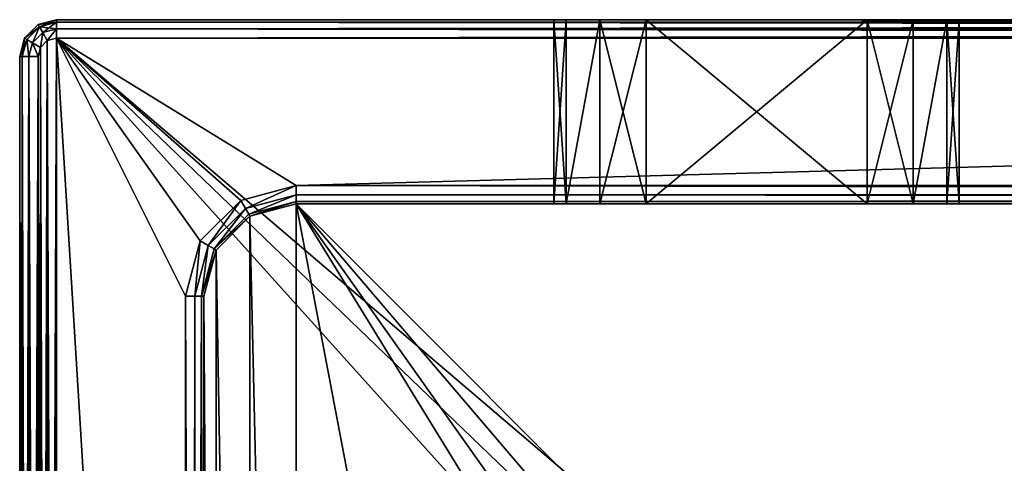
# Model space of a CAD drawing. Header units: millimetres. Extents: x -54 to 256, y -65 to 65.
# Tile 3 of 9: x -54 to -1, y 41 to 65. Entities that reach past the tile are written whole.
import ezdxf

# ---------------------------------------------------------------- set-up
doc = ezdxf.new("R2010")
doc.units = ezdxf.units.MM
doc.header["$LTSCALE"] = 25.4
doc.layers.get('0').update_dxf_attribs({"true_color": 0xff5454})

# ---------------------------------------------------------------- blocks, each defined once
blk = doc.blocks.new('GIPSY-PROSTOK_T-S-2206.STL')
at = {"color": 7, "true_color": 0xf3eeee}
mesh = blk.add_polyface(dxfattribs=at)
corners = [(-53, 64.732, 85.549), (-53.732, 64, -12.451), (-53.732, 64, 85.549), (-53, 64.732, -12.451)]
mesh.append_faces([[corners[k] for k in face] for face in [(0, 1, 2), (1, 0, 3)]], dxfattribs={"vtx0": -1, "color": 7})
mesh = blk.add_polyface(dxfattribs=at)
corners = [(-53.732, 64, -12.451), (-52.933, 64.616, -12.951), (-53.616, 63.933, -12.951), (-53, 64.732, -12.451)]
mesh.append_faces([[corners[k] for k in face] for face in [(0, 1, 2), (1, 0, 3)]], dxfattribs={"vtx0": -1, "color": 7})
mesh = blk.add_polyface(dxfattribs=at)
corners = [(-52.933, 64.616, 86.049), (-53.732, 64, 85.549), (-53.616, 63.933, 86.049), (-53, 64.732, 85.549)]
mesh.append_faces([[corners[k] for k in face] for face in [(0, 1, 2), (1, 0, 3)]], dxfattribs={"vtx0": -1, "color": 7})
mesh = blk.add_polyface(dxfattribs=at)
corners = [(-53, 64.732, 85.549), (-52, 65, -12.451), (-53, 64.732, -12.451), (-52, 65, 85.549)]
mesh.append_faces([[corners[k] for k in face] for face in [(0, 1, 2), (1, 0, 3)]], dxfattribs={"vtx0": -1, "color": 7})
mesh = blk.add_polyface(dxfattribs=at)
corners = [(-53, 64.732, -12.451), (-52, 64.866, -12.951), (-52.933, 64.616, -12.951), (-52, 65, -12.451)]
mesh.append_faces([[corners[k] for k in face] for face in [(0, 1, 2), (1, 0, 3)]], dxfattribs={"vtx0": -1, "color": 7})
mesh = blk.add_polyface(dxfattribs=at)
corners = [(-52.933, 64.616, 86.049), (-52, 65, 85.549), (-53, 64.732, 85.549), (-52, 64.866, 86.049)]
mesh.append_faces([[corners[k] for k in face] for face in [(0, 1, 2), (1, 0, 3)]], dxfattribs={"vtx0": -1, "color": 7})
mesh = blk.add_polyface(dxfattribs=at)
corners = [(-52.933, 64.616, -12.951), (-52, 64.5, -13.317), (-52.75, 64.299, -13.317), (-52, 64.866, -12.951)]
mesh.append_faces([[corners[k] for k in face] for face in [(0, 1, 2), (1, 0, 3)]], dxfattribs={"vtx0": -1, "color": 7})
mesh = blk.add_polyface(dxfattribs=at)
corners = [(-52.75, 64.299, 86.415), (-52, 64.866, 86.049), (-52.933, 64.616, 86.049), (-52, 64.5, 86.415)]
mesh.append_faces([[corners[k] for k in face] for face in [(0, 1, 2), (1, 0, 3)]], dxfattribs={"vtx0": -1, "color": 7})
mesh = blk.add_polyface(dxfattribs=at)
corners = [(-52, 65, -12.451), (-20, 65, 16.549), (254, 65, -12.451), (-22.5, 65, 17.219), (-24.33, 65, 19.049), (-52, 65, 85.549), (-25, 65, 21.549), (-25, 65, 51.549), (-24.33, 65, 54.049), (-22.5, 65, 55.879), (-20, 65, 56.549), (-8, 65, 56.549), (215, 65, 56.549), (227, 65, 56.549), (231.33, 65, 19.049), (254, 65, 85.549), (229.5, 65, 17.219), (227, 65, 16.549), (-8, 65, 16.549), (215, 65, 16.549), (232, 65, 21.549), (232, 65, 51.549), (231.33, 65, 54.049), (229.5, 65, 55.879), (-5.5, 65, 17.219), (212.5, 65, 17.219), (-3.67, 65, 19.049), (210.67, 65, 19.049), (-3, 65, 21.549), (210, 65, 21.549), (-3, 65, 51.549), (210, 65, 51.549), (-3.67, 65, 54.049), (210.67, 65, 54.049), (-5.5, 65, 55.879), (212.5, 65, 55.879)]
mesh.append_faces([[corners[k] for k in face] for face in [(0, 1, 2), (1, 0, 3), (3, 0, 4), (4, 5, 6), (6, 5, 7), (7, 5, 8), (8, 5, 9), (9, 5, 10), (10, 5, 11), (12, 5, 13), (2, 14, 15), (14, 2, 16), (16, 2, 17), (17, 18, 19), (15, 13, 5), (24, 19, 18), (19, 24, 25), (25, 26, 27), (27, 28, 29), (29, 30, 31), (31, 32, 33), (33, 34, 35), (35, 11, 12)]], dxfattribs={"vtx0": -1, "vtx1": -1, "color": 7})
mesh.append_faces([[corners[k] for k in face] for face in [(11, 5, 12), (17, 2, 1)]], dxfattribs={"vtx0": -1, "vtx1": -1, "vtx2": -1, "color": 7})
mesh.append_faces([[corners[k] for k in face] for face in [(4, 0, 5), (17, 1, 18), (15, 14, 20), (15, 20, 21), (15, 21, 22), (15, 22, 23), (15, 23, 13), (25, 24, 26), (27, 26, 28), (29, 28, 30), (31, 30, 32), (33, 32, 34), (35, 34, 11)]], dxfattribs={"vtx0": -1, "vtx2": -1, "color": 7})
mesh = blk.add_polyface(dxfattribs=at)
corners = [(-52, 65, -12.451), (254, 64.866, -12.951), (-52, 64.866, -12.951), (254, 65, -12.451)]
mesh.append_faces([[corners[k] for k in face] for face in [(0, 1, 2), (1, 0, 3)]], dxfattribs={"vtx0": -1, "color": 7})
mesh = blk.add_polyface(dxfattribs=at)
corners = [(-52, 64.866, 86.049), (254, 65, 85.549), (-52, 65, 85.549), (254, 64.866, 86.049)]
mesh.append_faces([[corners[k] for k in face] for face in [(0, 1, 2), (1, 0, 3)]], dxfattribs={"vtx0": -1, "color": 7})
mesh = blk.add_polyface(dxfattribs=at)
corners = [(254, 64.866, -12.951), (-52, 64.5, -13.317), (-52, 64.866, -12.951), (254, 64.5, -13.317)]
mesh.append_faces([[corners[k] for k in face] for face in [(0, 1, 2), (1, 0, 3)]], dxfattribs={"vtx0": -1, "color": 7})
mesh = blk.add_polyface(dxfattribs=at)
corners = [(254, 64.5, 86.415), (-52, 64.866, 86.049), (-52, 64.5, 86.415), (254, 64.866, 86.049)]
mesh.append_faces([[corners[k] for k in face] for face in [(0, 1, 2), (1, 0, 3)]], dxfattribs={"vtx0": -1, "color": 7})
mesh = blk.add_polyface(dxfattribs=at)
corners = [(-25, 65, 51.549), (-24.33, 55, 54.049), (-25, 55, 51.549), (-24.33, 65, 54.049)]
mesh.append_faces([[corners[k] for k in face] for face in [(0, 1, 2), (1, 0, 3)]], dxfattribs={"vtx0": -1, "color": 7})
mesh = blk.add_polyface(dxfattribs=at)
corners = [(-25, 65, 21.549), (-25, 55, 51.549), (-25, 55, 21.549), (-25, 65, 51.549)]
mesh.append_faces([[corners[k] for k in face] for face in [(0, 1, 2), (1, 0, 3)]], dxfattribs={"vtx0": -1, "color": 7})
mesh = blk.add_polyface(dxfattribs=at)
corners = [(-24.33, 65, 19.049), (-25, 55, 21.549), (-24.33, 55, 19.049), (-25, 65, 21.549)]
mesh.append_faces([[corners[k] for k in face] for face in [(0, 1, 2), (1, 0, 3)]], dxfattribs={"vtx0": -1, "color": 7})
mesh = blk.add_polyface(dxfattribs=at)
corners = [(-22.5, 65, 55.879), (-24.33, 55, 54.049), (-24.33, 65, 54.049), (-22.5, 55, 55.879)]
mesh.append_faces([[corners[k] for k in face] for face in [(0, 1, 2), (1, 0, 3)]], dxfattribs={"vtx0": -1, "color": 7})
mesh = blk.add_polyface(dxfattribs=at)
corners = [(-22.5, 65, 17.219), (-24.33, 55, 19.049), (-22.5, 55, 17.219), (-24.33, 65, 19.049)]
mesh.append_faces([[corners[k] for k in face] for face in [(0, 1, 2), (1, 0, 3)]], dxfattribs={"vtx0": -1, "color": 7})
mesh = blk.add_polyface(dxfattribs=at)
corners = [(-20, 65, 56.549), (-22.5, 55, 55.879), (-22.5, 65, 55.879), (-20, 55, 56.549)]
mesh.append_faces([[corners[k] for k in face] for face in [(0, 1, 2), (1, 0, 3)]], dxfattribs={"vtx0": -1, "color": 7})
mesh = blk.add_polyface(dxfattribs=at)
corners = [(-20, 55, 16.549), (-22.5, 65, 17.219), (-22.5, 55, 17.219), (-20, 65, 16.549)]
mesh.append_faces([[corners[k] for k in face] for face in [(0, 1, 2), (1, 0, 3)]], dxfattribs={"vtx0": -1, "color": 7})
mesh = blk.add_polyface(dxfattribs=at)
corners = [(-8, 65, 56.549), (-20, 55, 56.549), (-20, 65, 56.549), (-8, 55, 56.549)]
mesh.append_faces([[corners[k] for k in face] for face in [(0, 1, 2), (1, 0, 3)]], dxfattribs={"vtx0": -1, "color": 7})
mesh = blk.add_polyface(dxfattribs=at)
corners = [(-8, 55, 16.549), (-20, 65, 16.549), (-20, 55, 16.549), (-8, 65, 16.549)]
mesh.append_faces([[corners[k] for k in face] for face in [(0, 1, 2), (1, 0, 3)]], dxfattribs={"vtx0": -1, "color": 7})
mesh = blk.add_polyface(dxfattribs=at)
corners = [(-5.5, 55, 17.219), (-8, 65, 16.549), (-8, 55, 16.549), (-5.5, 65, 17.219)]
mesh.append_faces([[corners[k] for k in face] for face in [(0, 1, 2), (1, 0, 3)]], dxfattribs={"vtx0": -1, "color": 7})
mesh = blk.add_polyface(dxfattribs=at)
corners = [(-5.5, 65, 55.879), (-8, 55, 56.549), (-8, 65, 56.549), (-5.5, 55, 55.879)]
mesh.append_faces([[corners[k] for k in face] for face in [(0, 1, 2), (1, 0, 3)]], dxfattribs={"vtx0": -1, "color": 7})
mesh = blk.add_polyface(dxfattribs=at)
corners = [(-3.67, 65, 19.049), (-5.5, 55, 17.219), (-3.67, 55, 19.049), (-5.5, 65, 17.219)]
mesh.append_faces([[corners[k] for k in face] for face in [(0, 1, 2), (1, 0, 3)]], dxfattribs={"vtx0": -1, "color": 7})
mesh = blk.add_polyface(dxfattribs=at)
corners = [(-3.67, 65, 54.049), (-5.5, 55, 55.879), (-5.5, 65, 55.879), (-3.67, 55, 54.049)]
mesh.append_faces([[corners[k] for k in face] for face in [(0, 1, 2), (1, 0, 3)]], dxfattribs={"vtx0": -1, "color": 7})
mesh = blk.add_polyface(dxfattribs=at)
corners = [(-3, 65, 21.549), (-3.67, 55, 19.049), (-3, 55, 21.549), (-3.67, 65, 19.049)]
mesh.append_faces([[corners[k] for k in face] for face in [(0, 1, 2), (1, 0, 3)]], dxfattribs={"vtx0": -1, "color": 7})
mesh = blk.add_polyface(dxfattribs=at)
corners = [(-3.67, 65, 54.049), (-3, 55, 51.549), (-3.67, 55, 54.049), (-3, 65, 51.549)]
mesh.append_faces([[corners[k] for k in face] for face in [(0, 1, 2), (1, 0, 3)]], dxfattribs={"vtx0": -1, "color": 7})
mesh = blk.add_polyface(dxfattribs=at)
corners = [(-3, 65, 51.549), (-3, 55, 21.549), (-3, 55, 51.549), (-3, 65, 21.549)]
mesh.append_faces([[corners[k] for k in face] for face in [(0, 1, 2), (1, 0, 3)]], dxfattribs={"vtx0": -1, "color": 7})
mesh = blk.add_polyface(dxfattribs=at)
corners = [(-52.933, 64.616, -12.951), (-53.299, 63.75, -13.317), (-53.616, 63.933, -12.951), (-52.75, 64.299, -13.317)]
mesh.append_faces([[corners[k] for k in face] for face in [(0, 1, 2), (1, 0, 3)]], dxfattribs={"vtx0": -1, "color": 7})
mesh = blk.add_polyface(dxfattribs=at)
corners = [(-53.299, 63.75, 86.415), (-52.933, 64.616, 86.049), (-53.616, 63.933, 86.049), (-52.75, 64.299, 86.415)]
mesh.append_faces([[corners[k] for k in face] for face in [(0, 1, 2), (1, 0, 3)]], dxfattribs={"vtx0": -1, "color": 7})
mesh = blk.add_polyface(dxfattribs=at)
corners = [(-52.75, 64.299, -13.317), (-52.866, 63.5, -13.451), (-53.299, 63.75, -13.317), (-52.5, 63.866, -13.451)]
mesh.append_faces([[corners[k] for k in face] for face in [(0, 1, 2), (1, 0, 3)]], dxfattribs={"vtx0": -1, "color": 7})
mesh = blk.add_polyface(dxfattribs=at)
corners = [(-52.866, 63.5, 86.549), (-52.75, 64.299, 86.415), (-53.299, 63.75, 86.415), (-52.5, 63.866, 86.549)]
mesh.append_faces([[corners[k] for k in face] for face in [(0, 1, 2), (1, 0, 3)]], dxfattribs={"vtx0": -1, "color": 7})
mesh = blk.add_polyface(dxfattribs=at)
corners = [(-52, 64.5, -13.317), (-52.5, 63.866, -13.451), (-52.75, 64.299, -13.317), (-52, 64, -13.451)]
mesh.append_faces([[corners[k] for k in face] for face in [(0, 1, 2), (1, 0, 3)]], dxfattribs={"vtx0": -1, "color": 7})
mesh = blk.add_polyface(dxfattribs=at)
corners = [(-52.5, 63.866, 86.549), (-52, 64.5, 86.415), (-52.75, 64.299, 86.415), (-52, 64, 86.549)]
mesh.append_faces([[corners[k] for k in face] for face in [(0, 1, 2), (1, 0, 3)]], dxfattribs={"vtx0": -1, "color": 7})
mesh = blk.add_polyface(dxfattribs=at)
corners = [(254, 64.5, -13.317), (-52, 64, -13.451), (-52, 64.5, -13.317), (254, 64, -13.451)]
mesh.append_faces([[corners[k] for k in face] for face in [(0, 1, 2), (1, 0, 3)]], dxfattribs={"vtx0": -1, "color": 7})
mesh = blk.add_polyface(dxfattribs=at)
corners = [(254, 64, 86.549), (-52, 64.5, 86.415), (-52, 64, 86.549), (254, 64.5, 86.415)]
mesh.append_faces([[corners[k] for k in face] for face in [(0, 1, 2), (1, 0, 3)]], dxfattribs={"vtx0": -1, "color": 7})
mesh = blk.add_polyface(dxfattribs=at)
corners = [(-53.732, 64, 85.549), (-54, 63, -12.451), (-54, 63, 85.549), (-53.732, 64, -12.451)]
mesh.append_faces([[corners[k] for k in face] for face in [(0, 1, 2), (1, 0, 3)]], dxfattribs={"vtx0": -1, "color": 7})
mesh = blk.add_polyface(dxfattribs=at)
corners = [(-53.732, 64, -12.451), (-53.866, 63, -12.951), (-54, 63, -12.451), (-53.616, 63.933, -12.951)]
mesh.append_faces([[corners[k] for k in face] for face in [(0, 1, 2), (1, 0, 3)]], dxfattribs={"vtx0": -1, "color": 7})
mesh = blk.add_polyface(dxfattribs=at)
corners = [(-53.616, 63.933, 86.049), (-54, 63, 85.549), (-53.866, 63, 86.049), (-53.732, 64, 85.549)]
mesh.append_faces([[corners[k] for k in face] for face in [(0, 1, 2), (1, 0, 3)]], dxfattribs={"vtx0": -1, "color": 7})
mesh = blk.add_polyface(dxfattribs=at)
corners = [(-53.616, 63.933, -12.951), (-53.5, 63, -13.317), (-53.866, 63, -12.951), (-53.299, 63.75, -13.317)]
mesh.append_faces([[corners[k] for k in face] for face in [(0, 1, 2), (1, 0, 3)]], dxfattribs={"vtx0": -1, "color": 7})
mesh = blk.add_polyface(dxfattribs=at)
corners = [(-53.5, 63, 86.415), (-53.616, 63.933, 86.049), (-53.866, 63, 86.049), (-53.299, 63.75, 86.415)]
mesh.append_faces([[corners[k] for k in face] for face in [(0, 1, 2), (1, 0, 3)]], dxfattribs={"vtx0": -1, "color": 7})
mesh = blk.add_polyface(dxfattribs=at)
corners = [(-53.299, 63.75, -13.317), (-53, 63, -13.451), (-53.5, 63, -13.317), (-52.866, 63.5, -13.451)]
mesh.append_faces([[corners[k] for k in face] for face in [(0, 1, 2), (1, 0, 3)]], dxfattribs={"vtx0": -1, "color": 7})
mesh = blk.add_polyface(dxfattribs=at)
corners = [(-53, 63, 86.549), (-53.299, 63.75, 86.415), (-53.5, 63, 86.415), (-52.866, 63.5, 86.549)]
mesh.append_faces([[corners[k] for k in face] for face in [(0, 1, 2), (1, 0, 3)]], dxfattribs={"vtx0": -1, "color": 7})
mesh = blk.add_polyface(dxfattribs=at)
corners = [(-52.866, -63.5, 86.549), (-53, 63, 86.549), (-53, -63, 86.549), (-52.866, 63.5, 86.549), (-52.5, -63.866, 86.549), (-52.5, 63.866, 86.549), (-52, -64, 86.549), (-52, 64, 86.549), (-45, -50, 86.549), (-44.196, -53, 86.549), (-42, -55.196, 86.549), (-39, -56, 86.549), (254, -64, 86.549), (241, -56, 86.549), (244, -55.196, 86.549), (246.196, -53, 86.549), (247, -50, 86.549), (247, 50, 86.549), (-39, 56, 86.549), (254, 64, 86.549), (-42, 55.196, 86.549), (-44.196, 53, 86.549), (-45, 50, 86.549), (241, 56, 86.549), (244, 55.196, 86.549), (246.196, 53, 86.549), (254.5, -63.866, 86.549), (254.5, 63.866, 86.549), (254.866, -63.5, 86.549), (254.866, 63.5, 86.549), (255, -63, 86.549), (255, 63, 86.549)]
mesh.append_faces([[corners[k] for k in face] for face in [(0, 1, 2), (29, 30, 31)]], dxfattribs={"vtx0": -1, "color": 7})
mesh.append_faces([[corners[k] for k in face] for face in [(1, 0, 3), (3, 4, 5), (5, 6, 7), (8, 6, 9), (9, 6, 10), (10, 6, 11), (11, 12, 13), (13, 12, 14), (14, 12, 15), (15, 12, 16), (16, 12, 17), (7, 18, 19), (18, 7, 20), (20, 7, 21), (21, 7, 22), (22, 7, 8), (19, 26, 27), (27, 28, 29)]], dxfattribs={"vtx0": -1, "vtx1": -1, "color": 7})
mesh.append_faces([[corners[k] for k in face] for face in [(7, 6, 8), (19, 17, 12)]], dxfattribs={"vtx0": -1, "vtx1": -1, "vtx2": -1, "color": 7})
mesh.append_faces([[corners[k] for k in face] for face in [(3, 0, 4), (5, 4, 6), (11, 6, 12), (19, 18, 23), (19, 23, 24), (19, 24, 25), (19, 25, 17), (19, 12, 26), (27, 26, 28), (29, 28, 30)]], dxfattribs={"vtx0": -1, "vtx2": -1, "color": 7})
mesh = blk.add_polyface(dxfattribs=at)
corners = [(-52.866, 63.5, -13.451), (-53, -63, -13.451), (-53, 63, -13.451), (-52.866, -63.5, -13.451), (-52.5, 63.866, -13.451), (-52.5, -63.866, -13.451), (-52, 64, -13.451), (-52, -64, -13.451), (-23.196, 32, -13.451), (-21, 34.196, -13.451), (-18, 35, -13.451), (254, 64, -13.451), (-24, 29, -13.451), (220, 35, -13.451), (223, 34.196, -13.451), (225.196, 32, -13.451), (226, 29, -13.451), (226, -29, -13.451), (-18, -35, -13.451), (254, -64, -13.451), (-21, -34.196, -13.451), (-23.196, -32, -13.451), (-24, -29, -13.451), (220, -35, -13.451), (223, -34.196, -13.451), (225.196, -32, -13.451), (254.5, 63.866, -13.451), (254.5, -63.866, -13.451), (254.866, 63.5, -13.451), (254.866, -63.5, -13.451), (255, 63, -13.451), (255, -63, -13.451)]
mesh.append_faces([[corners[k] for k in face] for face in [(0, 1, 2), (29, 30, 31)]], dxfattribs={"vtx0": -1, "color": 7})
mesh.append_faces([[corners[k] for k in face] for face in [(1, 0, 3), (3, 4, 5), (5, 6, 7), (8, 6, 9), (9, 6, 10), (10, 11, 13), (13, 11, 14), (14, 11, 15), (15, 11, 16), (16, 11, 17), (7, 18, 19), (18, 7, 20), (20, 7, 21), (21, 7, 22), (22, 7, 12), (19, 26, 27), (27, 28, 29)]], dxfattribs={"vtx0": -1, "vtx1": -1, "color": 7})
mesh.append_faces([[corners[k] for k in face] for face in [(7, 6, 8), (19, 17, 11)]], dxfattribs={"vtx0": -1, "vtx1": -1, "vtx2": -1, "color": 7})
mesh.append_faces([[corners[k] for k in face] for face in [(3, 0, 4), (5, 4, 6), (10, 6, 11), (7, 8, 12), (19, 18, 23), (19, 23, 24), (19, 24, 25), (19, 25, 17), (19, 11, 26), (27, 26, 28), (29, 28, 30)]], dxfattribs={"vtx0": -1, "vtx2": -1, "color": 7})
mesh = blk.add_polyface(dxfattribs=at)
corners = [(-54, 63, 85.549), (-54, -63, -12.451), (-54, -63, 85.549), (-54, 63, -12.451)]
mesh.append_faces([[corners[k] for k in face] for face in [(0, 1, 2), (1, 0, 3)]], dxfattribs={"vtx0": -1, "color": 7})
mesh = blk.add_polyface(dxfattribs=at)
corners = [(-54, 63, -12.451), (-53.866, -63, -12.951), (-54, -63, -12.451), (-53.866, 63, -12.951)]
mesh.append_faces([[corners[k] for k in face] for face in [(0, 1, 2), (1, 0, 3)]], dxfattribs={"vtx0": -1, "color": 7})
mesh = blk.add_polyface(dxfattribs=at)
corners = [(-53.866, 63, 86.049), (-54, -63, 85.549), (-53.866, -63, 86.049), (-54, 63, 85.549)]
mesh.append_faces([[corners[k] for k in face] for face in [(0, 1, 2), (1, 0, 3)]], dxfattribs={"vtx0": -1, "color": 7})
mesh = blk.add_polyface(dxfattribs=at)
corners = [(-53.5, 63, -13.317), (-53.866, -63, -12.951), (-53.866, 63, -12.951), (-53.5, -63, -13.317)]
mesh.append_faces([[corners[k] for k in face] for face in [(0, 1, 2), (1, 0, 3)]], dxfattribs={"vtx0": -1, "color": 7})
mesh = blk.add_polyface(dxfattribs=at)
corners = [(-53.5, -63, 86.415), (-53.866, 63, 86.049), (-53.866, -63, 86.049), (-53.5, 63, 86.415)]
mesh.append_faces([[corners[k] for k in face] for face in [(0, 1, 2), (1, 0, 3)]], dxfattribs={"vtx0": -1, "color": 7})
mesh = blk.add_polyface(dxfattribs=at)
corners = [(-53, 63, -13.451), (-53.5, -63, -13.317), (-53.5, 63, -13.317), (-53, -63, -13.451)]
mesh.append_faces([[corners[k] for k in face] for face in [(0, 1, 2), (1, 0, 3)]], dxfattribs={"vtx0": -1, "color": 7})
mesh = blk.add_polyface(dxfattribs=at)
corners = [(-53, -63, 86.549), (-53.5, 63, 86.415), (-53.5, -63, 86.415), (-53, 63, 86.549)]
mesh.append_faces([[corners[k] for k in face] for face in [(0, 1, 2), (1, 0, 3)]], dxfattribs={"vtx0": -1, "color": 7})
mesh = blk.add_polyface(dxfattribs=at)
corners = [(-41.75, 54.763, 86.415), (-39, 56, 86.549), (-42, 55.196, 86.549), (-39, 55.5, 86.415)]
mesh.append_faces([[corners[k] for k in face] for face in [(0, 1, 2), (1, 0, 3)]], dxfattribs={"vtx0": -1, "color": 7})
mesh = blk.add_polyface(dxfattribs=at)
corners = [(241, 55.5, 86.415), (-39, 56, 86.549), (-39, 55.5, 86.415)]
mesh.append_faces([[corners[k] for k in face] for face in [(0, 1, 2)]], dxfattribs={"color": 7})
mesh = blk.add_polyface(dxfattribs=at)
corners = [(241, 55.617, 86.473), (-39, 56, 86.549), (241, 55.5, 86.415)]
mesh.append_faces([[corners[k] for k in face] for face in [(0, 1, 2)]], dxfattribs={"color": 7})
mesh = blk.add_polyface(dxfattribs=at)
corners = [(241, 56, 86.549), (-39, 56, 86.549), (241, 55.617, 86.473)]
mesh.append_faces([[corners[k] for k in face] for face in [(0, 1, 2)]], dxfattribs={"color": 7})
mesh = blk.add_polyface(dxfattribs=at)
corners = [(-43.763, 52.75, 86.415), (-42, 55.196, 86.549), (-44.196, 53, 86.549), (-41.75, 54.763, 86.415)]
mesh.append_faces([[corners[k] for k in face] for face in [(0, 1, 2), (1, 0, 3)]], dxfattribs={"vtx0": -1, "color": 7})
mesh = blk.add_polyface(dxfattribs=at)
corners = [(-41.567, 54.446, 86.049), (-39, 55.5, 86.415), (-41.75, 54.763, 86.415), (-39, 55.134, 86.049)]
mesh.append_faces([[corners[k] for k in face] for face in [(0, 1, 2), (1, 0, 3)]], dxfattribs={"vtx0": -1, "color": 7})
mesh = blk.add_polyface(dxfattribs=at)
corners = [(-39, 55.134, 86.049), (-41.5, 54.33, 85.549), (-39, 55, 85.549), (-41.567, 54.446, 86.049)]
mesh.append_faces([[corners[k] for k in face] for face in [(0, 1, 2), (1, 0, 3)]], dxfattribs={"vtx0": -1, "color": 7})
mesh = blk.add_polyface(dxfattribs=at)
corners = [(241, 55.293, 86.256), (-39, 55.5, 86.415), (-39, 55.134, 86.049)]
mesh.append_faces([[corners[k] for k in face] for face in [(0, 1, 2)]], dxfattribs={"color": 7})
mesh = blk.add_polyface(dxfattribs=at)
corners = [(241, 55.5, 86.415), (-39, 55.5, 86.415), (241, 55.293, 86.256)]
mesh.append_faces([[corners[k] for k in face] for face in [(0, 1, 2)]], dxfattribs={"color": 7})
mesh = blk.add_polyface(dxfattribs=at)
corners = [(241, 55.293, 86.256), (-39, 55.134, 86.049), (241, 55.134, 86.049)]
mesh.append_faces([[corners[k] for k in face] for face in [(0, 1, 2)]], dxfattribs={"color": 7})
mesh = blk.add_polyface(dxfattribs=at)
corners = [(-39, 55.134, 86.049), (-39, 55, 85.549), (241, 55.076, 85.932)]
mesh.append_faces([[corners[k] for k in face] for face in [(0, 1, 2)]], dxfattribs={"color": 7})
mesh = blk.add_polyface(dxfattribs=at)
corners = [(-39, 55.134, 86.049), (241, 55.076, 85.932), (241, 55.134, 86.049)]
mesh.append_faces([[corners[k] for k in face] for face in [(0, 1, 2)]], dxfattribs={"color": 7})
mesh = blk.add_polyface(dxfattribs=at)
corners = [(241, 55.076, 85.932), (-39, 55, 85.549), (241, 55, 85.549)]
mesh.append_faces([[corners[k] for k in face] for face in [(0, 1, 2)]], dxfattribs={"color": 7})
mesh = blk.add_polyface(dxfattribs=at)
corners = [(-43.33, -52.5, -4.451), (-44, 50, -4.451), (-44, -50, -4.451), (-43.33, 52.5, -4.451), (-41.5, -54.33, -4.451), (-41.5, 54.33, -4.451), (-39, -55, -4.451), (-39, 55, -4.451), (-23, -29, -4.451), (-22.33, -31.5, -4.451), (-20.5, -33.33, -4.451), (-18, -34, -4.451), (241, -55, -4.451), (220, -34, -4.451), (222.5, -33.33, -4.451), (224.33, -31.5, -4.451), (225, -29, -4.451), (225, 29, -4.451), (-18, 34, -4.451), (241, 55, -4.451), (-20.5, 33.33, -4.451), (-22.33, 31.5, -4.451), (-23, 29, -4.451), (220, 34, -4.451), (222.5, 33.33, -4.451), (224.33, 31.5, -4.451), (243.5, -54.33, -4.451), (243.5, 54.33, -4.451), (245.33, -52.5, -4.451), (245.33, 52.5, -4.451), (246, -50, -4.451), (246, 50, -4.451)]
mesh.append_faces([[corners[k] for k in face] for face in [(0, 1, 2), (29, 30, 31)]], dxfattribs={"vtx0": -1, "color": 7})
mesh.append_faces([[corners[k] for k in face] for face in [(1, 0, 3), (3, 4, 5), (5, 6, 7), (8, 6, 9), (9, 6, 10), (10, 6, 11), (11, 12, 13), (13, 12, 14), (14, 12, 15), (15, 12, 16), (16, 12, 17), (7, 18, 19), (18, 7, 20), (20, 7, 21), (21, 7, 22), (22, 7, 8), (19, 26, 27), (27, 28, 29)]], dxfattribs={"vtx0": -1, "vtx1": -1, "color": 7})
mesh.append_faces([[corners[k] for k in face] for face in [(7, 6, 8), (19, 17, 12)]], dxfattribs={"vtx0": -1, "vtx1": -1, "vtx2": -1, "color": 7})
mesh.append_faces([[corners[k] for k in face] for face in [(3, 0, 4), (5, 4, 6), (11, 6, 12), (19, 18, 23), (19, 23, 24), (19, 24, 25), (19, 25, 17), (19, 12, 26), (27, 26, 28), (29, 28, 30)]], dxfattribs={"vtx0": -1, "vtx2": -1, "color": 7})
mesh = blk.add_polyface(dxfattribs=at)
corners = [(-43.446, 52.567, 86.049), (-41.75, 54.763, 86.415), (-43.763, 52.75, 86.415), (-41.567, 54.446, 86.049)]
mesh.append_faces([[corners[k] for k in face] for face in [(0, 1, 2), (1, 0, 3)]], dxfattribs={"vtx0": -1, "color": 7})
mesh = blk.add_polyface(dxfattribs=at)
corners = [(-39, 55, 85.549), (-41.5, 54.33, -4.451), (-39, 55, -4.451), (-41.5, 54.33, 85.549)]
mesh.append_faces([[corners[k] for k in face] for face in [(0, 1, 2), (1, 0, 3)]], dxfattribs={"vtx0": -1, "color": 7})
mesh = blk.add_polyface(dxfattribs=at)
corners = [(241, 55, -4.451), (227, 55, 16.549), (-39, 55, -4.451), (229.5, 55, 17.219), (231.33, 55, 19.049), (232, 55, 21.549), (241, 55, 85.549), (232, 55, 51.549), (231.33, 55, 54.049), (229.5, 55, 55.879), (227, 55, 56.549), (215, 55, 56.549), (-8, 55, 56.549), (-20, 55, 56.549), (-25, 55, 21.549), (-39, 55, 85.549), (-24.33, 55, 19.049), (-22.5, 55, 17.219), (-20, 55, 16.549), (215, 55, 16.549), (-8, 55, 16.549), (-25, 55, 51.549), (-24.33, 55, 54.049), (-22.5, 55, 55.879), (212.5, 55, 17.219), (-5.5, 55, 17.219), (210.67, 55, 19.049), (-3.67, 55, 19.049), (210, 55, 21.549), (-3, 55, 21.549), (210, 55, 51.549), (-3, 55, 51.549), (210.67, 55, 54.049), (-3.67, 55, 54.049), (212.5, 55, 55.879), (-5.5, 55, 55.879)]
mesh.append_faces([[corners[k] for k in face] for face in [(0, 1, 2), (1, 0, 3), (3, 0, 4), (4, 0, 5), (5, 6, 7), (7, 6, 8), (8, 6, 9), (9, 6, 10), (10, 6, 11), (12, 6, 13), (2, 14, 15), (14, 2, 16), (16, 2, 17), (17, 2, 18), (18, 19, 20), (15, 13, 6), (24, 20, 19), (20, 24, 25), (25, 26, 27), (27, 28, 29), (29, 30, 31), (31, 32, 33), (33, 34, 35), (35, 11, 12)]], dxfattribs={"vtx0": -1, "vtx1": -1, "color": 7})
mesh.append_faces([[corners[k] for k in face] for face in [(11, 6, 12), (18, 2, 1)]], dxfattribs={"vtx0": -1, "vtx1": -1, "vtx2": -1, "color": 7})
mesh.append_faces([[corners[k] for k in face] for face in [(5, 0, 6), (18, 1, 19), (15, 14, 21), (15, 21, 22), (15, 22, 23), (15, 23, 13), (25, 24, 26), (27, 26, 28), (29, 28, 30), (31, 30, 32), (33, 32, 34), (35, 34, 11)]], dxfattribs={"vtx0": -1, "vtx2": -1, "color": 7})
mesh = blk.add_polyface(dxfattribs=at)
corners = [(-41.5, 54.33, 85.549), (-43.446, 52.567, 86.049), (-43.33, 52.5, 85.549), (-41.567, 54.446, 86.049)]
mesh.append_faces([[corners[k] for k in face] for face in [(0, 1, 2), (1, 0, 3)]], dxfattribs={"vtx0": -1, "color": 7})
mesh = blk.add_polyface(dxfattribs=at)
corners = [(-41.5, 54.33, 85.549), (-43.33, 52.5, -4.451), (-41.5, 54.33, -4.451), (-43.33, 52.5, 85.549)]
mesh.append_faces([[corners[k] for k in face] for face in [(0, 1, 2), (1, 0, 3)]], dxfattribs={"vtx0": -1, "color": 7})
mesh = blk.add_polyface(dxfattribs=at)
corners = [(-44.5, 50, 86.415), (-44.196, 53, 86.549), (-45, 50, 86.549), (-43.763, 52.75, 86.415)]
mesh.append_faces([[corners[k] for k in face] for face in [(0, 1, 2), (1, 0, 3)]], dxfattribs={"vtx0": -1, "color": 7})
mesh = blk.add_polyface(dxfattribs=at)
corners = [(-44.134, 50, 86.049), (-43.763, 52.75, 86.415), (-44.5, 50, 86.415), (-43.446, 52.567, 86.049)]
mesh.append_faces([[corners[k] for k in face] for face in [(0, 1, 2), (1, 0, 3)]], dxfattribs={"vtx0": -1, "color": 7})
mesh = blk.add_polyface(dxfattribs=at)
corners = [(-43.33, 52.5, 85.549), (-44.134, 50, 86.049), (-44, 50, 85.549), (-43.446, 52.567, 86.049)]
mesh.append_faces([[corners[k] for k in face] for face in [(0, 1, 2), (1, 0, 3)]], dxfattribs={"vtx0": -1, "color": 7})
mesh = blk.add_polyface(dxfattribs=at)
corners = [(-43.33, 52.5, -4.451), (-44, 50, 85.549), (-44, 50, -4.451), (-43.33, 52.5, 85.549)]
mesh.append_faces([[corners[k] for k in face] for face in [(0, 1, 2), (1, 0, 3)]], dxfattribs={"vtx0": -1, "color": 7})
mesh = blk.add_polyface(dxfattribs=at)
corners = [(-44.5, 50, 86.415), (-45, 50, 86.549), (-44.617, -50, 86.473)]
mesh.append_faces([[corners[k] for k in face] for face in [(0, 1, 2)]], dxfattribs={"color": 7})
mesh = blk.add_polyface(dxfattribs=at)
corners = [(-44.617, -50, 86.473), (-45, 50, 86.549), (-45, -50, 86.549)]
mesh.append_faces([[corners[k] for k in face] for face in [(0, 1, 2)]], dxfattribs={"color": 7})
mesh = blk.add_polyface(dxfattribs=at)
corners = [(-44.5, 50, 86.415), (-44.617, -50, 86.473), (-44.5, -50, 86.415)]
mesh.append_faces([[corners[k] for k in face] for face in [(0, 1, 2)]], dxfattribs={"color": 7})
mesh = blk.add_polyface(dxfattribs=at)
corners = [(-44.134, 50, 86.049), (-44.5, -50, 86.415), (-44.293, -50, 86.256)]
mesh.append_faces([[corners[k] for k in face] for face in [(0, 1, 2)]], dxfattribs={"color": 7})
mesh = blk.add_polyface(dxfattribs=at)
corners = [(-44.134, 50, 86.049), (-44.5, 50, 86.415), (-44.5, -50, 86.415)]
mesh.append_faces([[corners[k] for k in face] for face in [(0, 1, 2)]], dxfattribs={"color": 7})
mesh = blk.add_polyface(dxfattribs=at)
corners = [(-44.134, 50, 86.049), (-44.293, -50, 86.256), (-44.134, -50, 86.049)]
mesh.append_faces([[corners[k] for k in face] for face in [(0, 1, 2)]], dxfattribs={"color": 7})
mesh = blk.add_polyface(dxfattribs=at)
corners = [(-44, 50, 85.549), (-44.134, -50, 86.049), (-44.076, -50, 85.932)]
mesh.append_faces([[corners[k] for k in face] for face in [(0, 1, 2)]], dxfattribs={"color": 7})
mesh = blk.add_polyface(dxfattribs=at)
corners = [(-44.134, 50, 86.049), (-44.134, -50, 86.049), (-44, 50, 85.549)]
mesh.append_faces([[corners[k] for k in face] for face in [(0, 1, 2)]], dxfattribs={"color": 7})
mesh = blk.add_polyface(dxfattribs=at)
corners = [(-44, 50, 85.549), (-44.076, -50, 85.932), (-44, -50, 85.549)]
mesh.append_faces([[corners[k] for k in face] for face in [(0, 1, 2)]], dxfattribs={"color": 7})
mesh = blk.add_polyface(dxfattribs=at)
corners = [(-44, 50, -4.451), (-44, -50, 85.549), (-44, -50, -4.451), (-44, 50, 85.549)]
mesh.append_faces([[corners[k] for k in face] for face in [(0, 1, 2), (1, 0, 3)]], dxfattribs={"vtx0": -1, "color": 7})

msp = doc.modelspace()

# ---------------------------------------------------------------- block references
at = {"color": 0}
msp.add_blockref('GIPSY-PROSTOK_T-S-2206.STL', (0, 0), dxfattribs=at)

doc.saveas('drawing.dxf')
